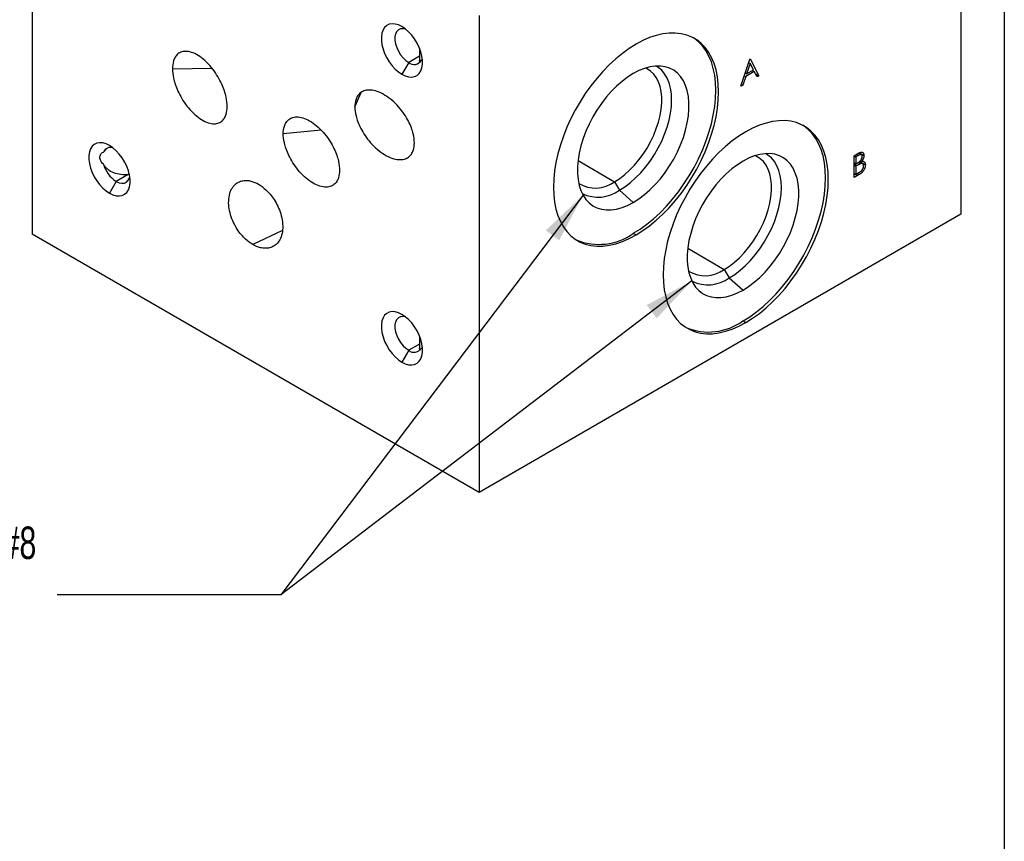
# Model space of a CAD drawing. Header units: inches. Extents: x 0.5 to 21.5, y 0.5 to 16.5.
# Tile 4 of 5: x 16.4 to 21.5, y 8.7 to 13. Entities that reach past the tile are written whole.
import ezdxf

# ---------------------------------------------------------------- set-up
doc = ezdxf.new("R2010")
doc.units = ezdxf.units.IN
doc.header["$LTSCALE"] = 2
doc.header["$MEASUREMENT"] = 0
doc.layers.add('TEXT', color=140, linetype='Continuous', lineweight=25)
doc.styles.add('SLDTEXTSTYLE0', font='TXT', dxfattribs={"width": 0.7})
doc.dimstyles.new('SLDDIMSTYLE2', dxfattribs={"dimtxt": 0.18, "dimasz": 0.26, "dimexe": 0, "dimexo": 0.0625, "dimgap": 0, "dimtad": 0, "dimtih": 1, "dimtoh": 1, "dimdec": 0, "dimrnd": 1e-09, "dimzin": 0, "dimdsep": 46, "dimtxsty": 'Standard', "dimsah": 1, "dimcen": 0.09, "dimadec": 0, "dimazin": 0, "dimtfac": 0.26, "dimtdec": 0, "dimtofl": 0, "dimtmove": 0, "dimatfit": 3, "dimfxl": 0, "dimfrac": 2, "dimtolj": 1, "dimtzin": 0, "dimarcsym": 0})

msp = doc.modelspace()

# ---------------------------------------------------------------- linework, layer by layer
for p, q in [((21.276, 14.4176), (21.276, 11.968)), ((16.503, 14.3156), (16.503, 11.8659)), ((18.8011, 12.9889), (18.8011, 10.5393)), ((18.4949, 12.8207), (18.4949, 12.7584)), ((18.4949, 12.7802), (18.4391, 12.748)), ((20.1467, 12.626), (20.1929, 12.7652)), ((20.1929, 12.7652), (20.1942, 12.7659)), ((20.1942, 12.7659), (20.2392, 12.6793)), ((17.2245, 12.7158), (17.4266, 12.7195)), ((18.4391, 12.748), (18.4041, 12.6873)), ((20.1935, 12.7435), (20.1758, 12.6904)), ((20.1758, 12.6904), (20.2106, 12.7105)), ((20.187, 12.7473), (20.1935, 12.7435)), ((20.2106, 12.7105), (20.1935, 12.7435)), ((20.2052, 12.7074), (20.2152, 12.7016)), ((20.1711, 12.6761), (20.1563, 12.6315)), ((20.1646, 12.6798), (20.1711, 12.6761)), ((20.1693, 12.6941), (20.1758, 12.6904)), ((20.2152, 12.7016), (20.1711, 12.6761)), ((20.2296, 12.6738), (20.2152, 12.7016)), ((20.2215, 12.6895), (20.2392, 12.6793)), ((20.2392, 12.6793), (20.2296, 12.6738)), ((20.1563, 12.6315), (20.1467, 12.626)), ((20.1498, 12.6352), (20.1563, 12.6315)), ((18.162, 12.5198), (18.1948, 12.5944)), ((17.9883, 12.4003), (17.794, 12.3814)), ((16.8699, 12.288), (16.8874, 12.3064)), ((20.7284, 12.2692), (20.7474, 12.2802)), ((20.7284, 12.1567), (20.7284, 12.2692)), ((20.7284, 12.2678), (20.7371, 12.2627)), ((20.749, 12.2696), (20.7371, 12.2627)), ((20.7371, 12.2627), (20.7371, 12.2267)), ((20.739, 12.2754), (20.749, 12.2696)), ((20.7659, 12.2737), (20.7514, 12.2821)), ((20.7549, 12.2837), (20.7783, 12.2702)), ((19.3093, 12.2438), (19.4971, 12.1354)), ((20.7284, 12.2317), (20.7371, 12.2267)), ((20.7284, 12.2269), (20.7429, 12.2185)), ((20.7284, 12.2202), (20.7371, 12.2151)), ((20.7371, 12.2267), (20.743, 12.2301)), ((20.7429, 12.2185), (20.7371, 12.2151)), ((20.7371, 12.2151), (20.7371, 12.1733)), ((20.7497, 12.2343), (20.7611, 12.2277)), ((20.7722, 12.2274), (20.7542, 12.2378)), ((20.7558, 12.2392), (20.7858, 12.2218)), ((20.7606, 12.2435), (20.7671, 12.2398)), ((16.9966, 12.1722), (16.9358, 12.1371)), ((17.0018, 12.1729), (16.9966, 12.1722)), ((20.7284, 12.1784), (20.7371, 12.1733)), ((20.7547, 12.1719), (20.7284, 12.1567)), ((20.7371, 12.1733), (20.7496, 12.1805)), ((20.7447, 12.1777), (20.7547, 12.1719)), ((16.9358, 12.1371), (16.9008, 12.0764)), ((19.4971, 12.1354), (19.5224, 12.0917)), ((19.5224, 12.0917), (19.5931, 12.029)), ((21.276, 11.968), (18.8011, 10.5393)), ((18.8011, 10.5393), (16.503, 11.8659)), ((17.79, 11.8849), (17.6379, 11.8125)), ((19.5931, 11.8702), (19.6072, 11.862)), ((19.8732, 11.7936), (20.061, 11.6852)), ((20.061, 11.6852), (20.0863, 11.6415)), ((20.0863, 11.6415), (20.157, 11.5788)), ((20.157, 11.42), (20.1711, 11.4118)), ((18.4949, 11.342), (18.4949, 11.2796)), ((18.4949, 11.3014), (18.4391, 11.2692)), ((18.4391, 11.2692), (18.4041, 11.2086))]:
    msp.add_line(p, q)
at = {"flags": 128}
for points in [[(18.4041, 12.9323), (18.3866, 12.9407), (18.3696, 12.9456), (18.3536, 12.9467), (18.3389, 12.9441), (18.326, 12.9378), (18.3153, 12.9281), (18.3069, 12.9151), (18.3012, 12.8993), (18.2984, 12.881), (18.2984, 12.8607), (18.3012, 12.8391), (18.3069, 12.8167), (18.3153, 12.7941), (18.326, 12.7719), (18.3389, 12.7508), (18.3536, 12.7313), (18.3696, 12.7139), (18.3866, 12.6991), (18.4041, 12.6873)], [(18.4233, 12.9191), (18.4102, 12.9217), (18.3973, 12.9205), (18.3863, 12.9154), (18.3775, 12.9066), (18.3715, 12.8944), (18.3684, 12.8794), (18.3684, 12.8623), (18.3715, 12.8437), (18.3775, 12.8245), (18.3863, 12.8056), (18.3973, 12.7878), (18.4102, 12.7718), (18.4243, 12.7583), (18.4391, 12.748)], [(18.4041, 12.6873), (18.4215, 12.6789), (18.4385, 12.6741), (18.4545, 12.673), (18.4692, 12.6756), (18.4821, 12.6818), (18.4929, 12.6916), (18.5012, 12.7046), (18.5069, 12.7204), (18.5098, 12.7387), (18.5098, 12.7589), (18.5069, 12.7805), (18.5012, 12.803), (18.4929, 12.8256), (18.4821, 12.8477), (18.4692, 12.8689), (18.4545, 12.8884), (18.4385, 12.9058), (18.4215, 12.9206), (18.4041, 12.9323)], [(19.5931, 11.8702), (19.6281, 11.8921), (19.6629, 11.9171), (19.6972, 11.9453), (19.7308, 11.9762), (19.7635, 12.0098), (19.795, 12.0458), (19.8251, 12.0839), (19.8537, 12.1239), (19.8804, 12.1655), (19.9052, 12.2085), (19.9279, 12.2524), (19.9482, 12.2972), (19.9662, 12.3423), (19.9816, 12.3876), (19.9943, 12.4327), (20.0043, 12.4772), (20.0115, 12.521), (20.0159, 12.5637), (20.0173, 12.605), (20.0159, 12.6446), (20.0115, 12.6823), (20.0043, 12.7178), (19.9943, 12.7508), (19.9816, 12.7812), (19.9662, 12.8087), (19.9482, 12.8331), (19.9279, 12.8543), (19.9052, 12.8721), (19.9, 12.8755)], [(19.6072, 11.862), (19.6422, 11.8839), (19.677, 11.909), (19.7114, 11.9371), (19.745, 11.9681), (19.7776, 12.0016), (19.8091, 12.0376), (19.8393, 12.0757), (19.8678, 12.1157), (19.8946, 12.1573), (19.9193, 12.2003), (19.942, 12.2443), (19.9624, 12.289), (19.9803, 12.3341), (19.9957, 12.3794), (20.0085, 12.4245), (20.0185, 12.4691), (20.0257, 12.5129), (20.03, 12.5555), (20.0315, 12.5968), (20.03, 12.6365), (20.0257, 12.6741), (20.0185, 12.7096), (20.0085, 12.7426), (19.9957, 12.773), (19.9803, 12.8005), (19.9624, 12.8249), (19.942, 12.8461), (19.9193, 12.8639), (19.8946, 12.8782), (19.8678, 12.889), (19.8393, 12.896), (19.8091, 12.8994), (19.7776, 12.899), (19.745, 12.8948), (19.7114, 12.887), (19.677, 12.8755), (19.6422, 12.8604), (19.6072, 12.8418)], [(19.6072, 12.8418), (19.5722, 12.8199), (19.5374, 12.7948), (19.5031, 12.7667), (19.4694, 12.7358), (19.4368, 12.7022), (19.4053, 12.6662), (19.3752, 12.6281), (19.3466, 12.5881), (19.3199, 12.5465), (19.2951, 12.5035), (19.2724, 12.4596), (19.252, 12.4148), (19.2341, 12.3697), (19.2187, 12.3244), (19.2059, 12.2793), (19.1959, 12.2348), (19.1887, 12.191), (19.1844, 12.1483), (19.1829, 12.107), (19.1844, 12.0674), (19.1887, 12.0297), (19.1959, 11.9942), (19.2059, 11.9612), (19.2187, 11.9308), (19.2341, 11.9033), (19.252, 11.8789), (19.2724, 11.8577), (19.2951, 11.8399), (19.3199, 11.8256), (19.3466, 11.8149), (19.3752, 11.8078), (19.4053, 11.8045), (19.4368, 11.8049), (19.4694, 11.809), (19.5031, 11.8169), (19.5374, 11.8284), (19.5722, 11.8434), (19.6072, 11.862)], [(19.4971, 12.1354), (19.5233, 12.1522), (19.5492, 12.172), (19.5745, 12.1948), (19.5989, 12.2201), (19.6221, 12.2477), (19.6439, 12.2772), (19.6639, 12.3084), (19.682, 12.3409), (19.6979, 12.3742), (19.7114, 12.408), (19.7224, 12.4419), (19.7308, 12.4755), (19.7364, 12.5083), (19.7393, 12.5401), (19.7393, 12.5704), (19.7364, 12.599), (19.7308, 12.6253), (19.7224, 12.6492), (19.7114, 12.6704), (19.6979, 12.6885), (19.682, 12.7035), (19.6639, 12.7151), (19.6551, 12.7192)], [(19.5224, 12.0917), (19.5503, 12.1095), (19.578, 12.1306), (19.6051, 12.1546), (19.6313, 12.1813), (19.6562, 12.2104), (19.6798, 12.2416), (19.7015, 12.2745), (19.7214, 12.3089), (19.739, 12.3442), (19.7543, 12.3802), (19.767, 12.4163), (19.777, 12.4524), (19.7843, 12.4878), (19.7887, 12.5223), (19.7901, 12.5555), (19.7887, 12.587), (19.7843, 12.6164), (19.777, 12.6435), (19.767, 12.6679), (19.7543, 12.6894), (19.739, 12.7077), (19.7214, 12.7227), (19.7099, 12.7299)], [(19.5931, 12.029), (19.6221, 12.0474), (19.6508, 12.0691), (19.6789, 12.0937), (19.7061, 12.1211), (19.7322, 12.1509), (19.7569, 12.1829), (19.7798, 12.2167), (19.8009, 12.2519), (19.8198, 12.2883), (19.8364, 12.3254), (19.8505, 12.3629), (19.8619, 12.4003), (19.8706, 12.4373), (19.8765, 12.4736), (19.8794, 12.5086), (19.8794, 12.5422), (19.8765, 12.5738), (19.8706, 12.6033), (19.8619, 12.6303), (19.8505, 12.6545), (19.8364, 12.6757), (19.8198, 12.6936), (19.8009, 12.7082), (19.7798, 12.7191), (19.7569, 12.7264), (19.7322, 12.7299), (19.7061, 12.7296), (19.6789, 12.7256), (19.6508, 12.7177), (19.6221, 12.7062), (19.5931, 12.6912)], [(19.5931, 12.6912), (19.5641, 12.6727), (19.5353, 12.6511), (19.5072, 12.6264), (19.48, 12.5991), (19.4539, 12.5693), (19.4293, 12.5373), (19.4063, 12.5035), (19.3852, 12.4682), (19.3663, 12.4319), (19.3497, 12.3947), (19.3356, 12.3573), (19.3242, 12.3199), (19.3155, 12.2828), (19.3096, 12.2466), (19.3067, 12.2115), (19.3067, 12.178), (19.3096, 12.1463), (19.3155, 12.1168), (19.3242, 12.0899), (19.3356, 12.0656), (19.3497, 12.0445), (19.3663, 12.0265), (19.3852, 12.012), (19.4063, 12.001), (19.4293, 11.9938), (19.4539, 11.9902), (19.48, 11.9905), (19.5072, 11.9946), (19.5353, 12.0024), (19.5641, 12.0139), (19.5931, 12.029)], [(20.1711, 11.4118), (20.2062, 11.4337), (20.241, 11.4588), (20.2753, 11.4869), (20.3089, 11.5179), (20.3415, 11.5515), (20.3731, 11.5874), (20.4032, 11.6256), (20.4317, 11.6656), (20.4585, 11.7072), (20.4833, 11.7501), (20.5059, 11.7941), (20.5263, 11.8388), (20.5443, 11.884), (20.5597, 11.9292), (20.5724, 11.9743), (20.5824, 12.0189), (20.5896, 12.0627), (20.5939, 12.1054), (20.5954, 12.1467), (20.5939, 12.1863), (20.5896, 12.224), (20.5824, 12.2594), (20.5724, 12.2925), (20.5597, 12.3228), (20.5443, 12.3503), (20.5263, 12.3747), (20.5059, 12.3959), (20.4833, 12.4138), (20.4585, 12.4281), (20.4317, 12.4388), (20.4032, 12.4459), (20.3731, 12.4492), (20.3415, 12.4488), (20.3089, 12.4446), (20.2753, 12.4368), (20.241, 12.4253), (20.2062, 12.4102), (20.1711, 12.3917)], [(20.157, 11.42), (20.192, 11.4419), (20.2268, 11.467), (20.2611, 11.4951), (20.2947, 11.5261), (20.3274, 11.5596), (20.3589, 11.5956), (20.389, 11.6337), (20.4176, 11.6737), (20.4443, 11.7153), (20.4691, 11.7583), (20.4918, 11.8023), (20.5122, 11.847), (20.5301, 11.8921), (20.5455, 11.9374), (20.5583, 11.9825), (20.5683, 12.0271), (20.5755, 12.0709), (20.5798, 12.1135), (20.5812, 12.1548), (20.5798, 12.1945), (20.5755, 12.2321), (20.5683, 12.2676), (20.5583, 12.3006), (20.5455, 12.331), (20.5301, 12.3585), (20.5122, 12.3829), (20.4918, 12.4041), (20.4691, 12.4219), (20.4639, 12.4253)], [(20.1711, 12.3917), (20.1361, 12.3698), (20.1013, 12.3447), (20.067, 12.3166), (20.0334, 12.2856), (20.0007, 12.252), (19.9692, 12.216), (19.9391, 12.1779), (19.9105, 12.1379), (19.8838, 12.0963), (19.859, 12.0534), (19.8363, 12.0094), (19.8159, 11.9647), (19.798, 11.9195), (19.7826, 11.8742), (19.7698, 11.8292), (19.7598, 11.7846), (19.7526, 11.7408), (19.7483, 11.6981), (19.7469, 11.6568), (19.7483, 11.6172), (19.7526, 11.5795), (19.7598, 11.544), (19.7698, 11.511), (19.7826, 11.4806), (19.798, 11.4532), (19.8159, 11.4287), (19.8363, 11.4075), (19.859, 11.3897), (19.8838, 11.3754), (19.9105, 11.3647), (19.9391, 11.3576), (19.9692, 11.3543), (20.0007, 11.3547), (20.0334, 11.3588), (20.067, 11.3667), (20.1013, 11.3782), (20.1361, 11.3933), (20.1711, 11.4118)], [(16.9008, 12.3214), (16.8833, 12.3298), (16.8663, 12.3346), (16.8503, 12.3358), (16.8356, 12.3332), (16.8227, 12.3269), (16.812, 12.3172), (16.8036, 12.3042), (16.7979, 12.2883), (16.7951, 12.27), (16.7951, 12.2498), (16.7979, 12.2282), (16.8036, 12.2058), (16.812, 12.1832), (16.8227, 12.161), (16.8356, 12.1399), (16.8503, 12.1203), (16.8663, 12.103), (16.8833, 12.0882), (16.9008, 12.0764)], [(16.9008, 12.0764), (16.9182, 12.068), (16.9352, 12.0632), (16.9512, 12.0621), (16.9659, 12.0647), (16.9788, 12.0709), (16.9895, 12.0807), (16.9979, 12.0936), (17.0036, 12.1095), (17.0065, 12.1278), (17.0065, 12.148), (17.0036, 12.1696), (16.9979, 12.192), (16.9895, 12.2146), (16.9788, 12.2368), (16.9659, 12.258), (16.9512, 12.2775), (16.9352, 12.2949), (16.9182, 12.3096), (16.9008, 12.3214)], [(20.061, 11.6852), (20.0872, 11.702), (20.1132, 11.7219), (20.1385, 11.7446), (20.1629, 11.7699), (20.1861, 11.7975), (20.2078, 11.8271), (20.2278, 11.8583), (20.2459, 11.8907), (20.2618, 11.924), (20.2753, 11.9578), (20.2863, 11.9917), (20.2947, 12.0253), (20.3004, 12.0582), (20.3032, 12.0899), (20.3032, 12.1203), (20.3004, 12.1488), (20.2947, 12.1751), (20.2863, 12.199), (20.2753, 12.2202), (20.2618, 12.2384), (20.2459, 12.2533), (20.2278, 12.2649), (20.219, 12.269)], [(20.0863, 11.6415), (20.1143, 11.6594), (20.1419, 11.6804), (20.169, 11.7044), (20.1952, 11.7311), (20.2202, 11.7602), (20.2437, 11.7914), (20.2655, 11.8244), (20.2853, 11.8587), (20.3029, 11.894), (20.3182, 11.93), (20.3309, 11.9662), (20.3409, 12.0022), (20.3482, 12.0376), (20.3526, 12.0721), (20.3541, 12.1053), (20.3526, 12.1368), (20.3482, 12.1662), (20.3409, 12.1933), (20.3309, 12.2177), (20.3182, 12.2392), (20.3029, 12.2576), (20.2853, 12.2725), (20.2738, 12.2797)], [(20.157, 11.5788), (20.186, 11.5972), (20.2147, 11.6189), (20.2428, 11.6435), (20.2701, 11.6709), (20.2961, 11.7007), (20.3208, 11.7327), (20.3438, 11.7665), (20.3648, 11.8018), (20.3837, 11.8381), (20.4003, 11.8752), (20.4144, 11.9127), (20.4259, 11.9501), (20.4346, 11.9872), (20.4404, 12.0234), (20.4433, 12.0585), (20.4433, 12.092), (20.4404, 12.1237), (20.4346, 12.1531), (20.4259, 12.1801), (20.4144, 12.2043), (20.4003, 12.2255), (20.3837, 12.2435), (20.3648, 12.258), (20.3438, 12.269), (20.3208, 12.2762), (20.2961, 12.2797), (20.2701, 12.2795), (20.2428, 12.2754), (20.2147, 12.2676), (20.186, 12.2561), (20.157, 12.241)], [(20.157, 12.241), (20.128, 12.2226), (20.0993, 12.2009), (20.0711, 12.1763), (20.0439, 12.1489), (20.0178, 12.1191), (19.9932, 12.0871), (19.9702, 12.0533), (19.9492, 12.0181), (19.9302, 11.9817), (19.9136, 11.9446), (19.8996, 11.9071), (19.8881, 11.8697), (19.8794, 11.8327), (19.8736, 11.7964), (19.8706, 11.7614), (19.8706, 11.7278), (19.8736, 11.6962), (19.8794, 11.6667), (19.8881, 11.6397), (19.8996, 11.6155), (19.9136, 11.5943), (19.9302, 11.5763), (19.9492, 11.5618), (19.9702, 11.5509), (19.9932, 11.5436), (20.0178, 11.5401), (20.0439, 11.5404), (20.0711, 11.5444), (20.0993, 11.5523), (20.128, 11.5638), (20.157, 11.5788)], [(16.9358, 12.1371), (16.9505, 12.1303), (16.9647, 12.1275), (16.9775, 12.1286), (16.9886, 12.1337), (16.9973, 12.1426), (17.0033, 12.1547), (17.0051, 12.1609)], [(18.4041, 11.4536), (18.3866, 11.462), (18.3696, 11.4668), (18.3536, 11.4679), (18.3389, 11.4653), (18.326, 11.4591), (18.3153, 11.4493), (18.3069, 11.4363), (18.3012, 11.4205), (18.2984, 11.4022), (18.2984, 11.382), (18.3012, 11.3604), (18.3069, 11.3379), (18.3153, 11.3153), (18.326, 11.2932), (18.3389, 11.272), (18.3536, 11.2525), (18.3696, 11.2351), (18.3866, 11.2203), (18.4041, 11.2086)], [(18.4233, 11.4404), (18.4102, 11.4429), (18.3973, 11.4418), (18.3863, 11.4367), (18.3775, 11.4278), (18.3715, 11.4157), (18.3684, 11.4007), (18.3684, 11.3835), (18.3715, 11.3649), (18.3775, 11.3458), (18.3863, 11.3269), (18.3973, 11.309), (18.4102, 11.293), (18.4243, 11.2795), (18.4391, 11.2692)], [(18.4041, 11.2086), (18.4215, 11.2002), (18.4385, 11.1953), (18.4545, 11.1942), (18.4692, 11.1968), (18.4821, 11.2031), (18.4929, 11.2128), (18.5012, 11.2258), (18.5069, 11.2416), (18.5098, 11.2599), (18.5098, 11.2802), (18.5069, 11.3018), (18.5012, 11.3242), (18.4929, 11.3468), (18.4821, 11.369), (18.4692, 11.3901), (18.4545, 11.4096), (18.4385, 11.427), (18.4215, 11.4418), (18.4041, 11.4536)]]:
    msp.add_lwpolyline(points, dxfattribs=at)
for centre, radius, start, end in [((18.4668, 12.7806), 0.0429, 229.6429, 330.5787), ((16.9052, 12.2728), 0.0384, 67.2728, 156.6084), ((17.0208, 12.2687), 0.1567, 195.7436, 237.1444), ((19.3987, 12.2671), 0.1644, 238.6227, 306.7569), ((19.4119, 12.2434), 0.1876, 244.5251, 306.0554), ((19.4164, 12.1166), 0.3032, 247.4757, 305.6323), ((19.9626, 11.8169), 0.1644, 238.6227, 306.7569), ((19.9758, 11.7932), 0.1876, 244.5251, 306.0554), ((19.9803, 11.6664), 0.3032, 247.4757, 305.6323), ((18.4668, 11.3019), 0.0429, 229.6429, 330.5787)]:
    msp.add_arc(centre, radius, start, end)
for points, knots in [([(17.5061, 12.5224), (17.5061, 12.5356), (17.5047, 12.5516), (17.4984, 12.5804), (17.4956, 12.5907), (17.4882, 12.613), (17.4836, 12.6248), (17.4723, 12.6495), (17.4656, 12.6624), (17.4501, 12.6883), (17.4413, 12.7014), (17.4218, 12.7265), (17.4112, 12.7385), (17.3888, 12.7604), (17.3771, 12.7701), (17.3536, 12.7862), (17.3419, 12.7926), (17.3195, 12.8015), (17.3088, 12.8041), (17.2893, 12.8058), (17.2805, 12.8048), (17.265, 12.8002), (17.2583, 12.7965), (17.2471, 12.7873), (17.2425, 12.7817), (17.2351, 12.7697), (17.2323, 12.7632), (17.226, 12.7431), (17.2245, 12.729), (17.2245, 12.7158)], [0, 0, 0, 0, 0.125, 0.125, 0.1875, 0.1875, 0.25, 0.25, 0.3125, 0.3125, 0.375, 0.375, 0.4375, 0.4375, 0.5, 0.5, 0.5625, 0.5625, 0.625, 0.625, 0.6875, 0.6875, 0.75, 0.75, 0.8125, 0.8125, 0.875, 0.875, 1, 1, 1, 1]), ([(18.4991, 12.7495), (18.4981, 12.7491), (18.4961, 12.7485), (18.4948, 12.7532), (18.495, 12.7572), (18.495, 12.7584)], [0, 0, 0, 0, 0.451986, 0.845742, 1, 1, 1, 1]), ([(18.5083, 12.7652), (18.5082, 12.7648), (18.5075, 12.7612), (18.5059, 12.7599), (18.5045, 12.7596), (18.5042, 12.7596)], [0, 0, 0, 0, 0.103098, 0.801455, 1, 1, 1, 1]), ([(17.2245, 12.7158), (17.2245, 12.7025), (17.226, 12.6865), (17.2323, 12.6578), (17.2351, 12.6474), (17.2425, 12.6252), (17.2471, 12.6133), (17.2583, 12.5886), (17.265, 12.5758), (17.2805, 12.5498), (17.2893, 12.5368), (17.3088, 12.5116), (17.3195, 12.4996), (17.3419, 12.4778), (17.3536, 12.468), (17.3771, 12.4519), (17.3888, 12.4456), (17.4112, 12.4366), (17.4218, 12.434), (17.4413, 12.4324), (17.4501, 12.4333), (17.4656, 12.4379), (17.4723, 12.4416), (17.4836, 12.4509), (17.4882, 12.4564), (17.4956, 12.4685), (17.4984, 12.475), (17.5047, 12.4951), (17.5061, 12.5091), (17.5061, 12.5224)], [0, 0, 0, 0, 0.125, 0.125, 0.1875, 0.1875, 0.25, 0.25, 0.3125, 0.3125, 0.375, 0.375, 0.4375, 0.4375, 0.5, 0.5, 0.5625, 0.5625, 0.625, 0.625, 0.6875, 0.6875, 0.75, 0.75, 0.8125, 0.8125, 0.875, 0.875, 1, 1, 1, 1]), ([(18.4679, 12.3355), (18.4679, 12.3483), (18.4664, 12.3637), (18.4595, 12.3914), (18.4565, 12.4013), (18.4484, 12.4227), (18.4434, 12.4341), (18.4312, 12.4578), (18.424, 12.4701), (18.4071, 12.495), (18.3975, 12.5075), (18.3764, 12.5316), (18.3648, 12.5431), (18.3405, 12.564), (18.3277, 12.5732), (18.3022, 12.5886), (18.2895, 12.5947), (18.2652, 12.6031), (18.2536, 12.6055), (18.2324, 12.607), (18.2228, 12.606), (18.206, 12.6014), (18.1987, 12.5978), (18.1865, 12.5888), (18.1815, 12.5835), (18.1735, 12.5718), (18.1704, 12.5655), (18.1636, 12.5461), (18.162, 12.5326), (18.162, 12.5198)], [0, 0, 0, 0, 0.125, 0.125, 0.1875, 0.1875, 0.25, 0.25, 0.3125, 0.3125, 0.375, 0.375, 0.4375, 0.4375, 0.5, 0.5, 0.5625, 0.5625, 0.625, 0.625, 0.6875, 0.6875, 0.75, 0.75, 0.8125, 0.8125, 0.875, 0.875, 1, 1, 1, 1]), ([(18.162, 12.5198), (18.162, 12.507), (18.1636, 12.4917), (18.1704, 12.464), (18.1735, 12.454), (18.1815, 12.4327), (18.1865, 12.4213), (18.1987, 12.3976), (18.206, 12.3852), (18.2228, 12.3604), (18.2324, 12.3479), (18.2536, 12.3238), (18.2652, 12.3122), (18.2895, 12.2914), (18.3022, 12.2821), (18.3277, 12.2668), (18.3405, 12.2607), (18.3648, 12.2522), (18.3764, 12.2498), (18.3975, 12.2484), (18.4071, 12.2493), (18.424, 12.2539), (18.4312, 12.2575), (18.4434, 12.2665), (18.4484, 12.2719), (18.4565, 12.2835), (18.4595, 12.2898), (18.4664, 12.3093), (18.4679, 12.3228), (18.4679, 12.3355)], [0, 0, 0, 0, 0.125, 0.125, 0.1875, 0.1875, 0.25, 0.25, 0.3125, 0.3125, 0.375, 0.375, 0.4375, 0.4375, 0.5, 0.5, 0.5625, 0.5625, 0.625, 0.625, 0.6875, 0.6875, 0.75, 0.75, 0.8125, 0.8125, 0.875, 0.875, 1, 1, 1, 1]), ([(17.794, 12.3814), (17.794, 12.3943), (17.7955, 12.4079), (17.802, 12.4275), (17.8049, 12.4339), (17.8125, 12.4456), (17.8172, 12.451), (17.8288, 12.4601), (17.8356, 12.4637), (17.8516, 12.4683), (17.8607, 12.4692), (17.8807, 12.4677), (17.8916, 12.4653), (17.9147, 12.4567), (17.9267, 12.4505), (17.9508, 12.435), (17.9629, 12.4255), (17.9859, 12.4044), (17.9969, 12.3928), (18.0169, 12.3684), (18.026, 12.3558), (18.0419, 12.3306), (18.0488, 12.3181), (18.0604, 12.2942), (18.0651, 12.2827), (18.0727, 12.2611), (18.0756, 12.251), (18.0821, 12.2231), (18.0835, 12.2075), (18.0835, 12.1947)], [0, 0, 0, 0, 0.125, 0.125, 0.1875, 0.1875, 0.25, 0.25, 0.3125, 0.3125, 0.375, 0.375, 0.4375, 0.4375, 0.5, 0.5, 0.5625, 0.5625, 0.625, 0.625, 0.6875, 0.6875, 0.75, 0.75, 0.8125, 0.8125, 0.875, 0.875, 1, 1, 1, 1]), ([(18.0835, 12.1947), (18.0835, 12.1818), (18.0821, 12.1681), (18.0756, 12.1485), (18.0727, 12.1422), (18.0651, 12.1304), (18.0604, 12.125), (18.0488, 12.116), (18.0419, 12.1123), (18.026, 12.1078), (18.0169, 12.1068), (17.9969, 12.1083), (17.9859, 12.1108), (17.9629, 12.1194), (17.9508, 12.1255), (17.9267, 12.1411), (17.9147, 12.1505), (17.8916, 12.1716), (17.8807, 12.1833), (17.8607, 12.2076), (17.8516, 12.2203), (17.8356, 12.2454), (17.8288, 12.2579), (17.8172, 12.2819), (17.8125, 12.2933), (17.8049, 12.3149), (17.802, 12.325), (17.7955, 12.353), (17.794, 12.3685), (17.794, 12.3814)], [0, 0, 0, 0, 0.125, 0.125, 0.1875, 0.1875, 0.25, 0.25, 0.3125, 0.3125, 0.375, 0.375, 0.4375, 0.4375, 0.5, 0.5, 0.5625, 0.5625, 0.625, 0.625, 0.6875, 0.6875, 0.75, 0.75, 0.8125, 0.8125, 0.875, 0.875, 1, 1, 1, 1]), ([(16.8699, 12.2262), (16.8671, 12.2284), (16.8645, 12.2309), (16.8599, 12.2362), (16.858, 12.239), (16.8533, 12.2479), (16.8516, 12.2542), (16.8516, 12.2661), (16.8533, 12.2718), (16.858, 12.279), (16.86, 12.2812), (16.8645, 12.285), (16.8671, 12.2866), (16.8699, 12.288)], [0, 0, 0, 0, 0.125, 0.125, 0.25, 0.25, 0.5, 0.5, 0.75, 0.75, 0.875, 0.875, 1, 1, 1, 1]), ([(20.743, 12.2301), (20.7438, 12.2306), (20.7455, 12.2316), (20.7479, 12.233), (20.7501, 12.2345), (20.7522, 12.2359), (20.7541, 12.2373), (20.7558, 12.2387), (20.7573, 12.24), (20.7591, 12.2417), (20.7611, 12.2439), (20.7632, 12.2467), (20.7651, 12.2497), (20.7667, 12.2528), (20.768, 12.2559), (20.7689, 12.259), (20.7695, 12.2621), (20.7696, 12.264), (20.7696, 12.2649)], [0, 0, 0, 0, 0.07228, 0.13966, 0.202776, 0.260525, 0.313643, 0.362177, 0.406132, 0.445954, 0.519225, 0.58969, 0.659173, 0.728716, 0.797548, 0.864854, 0.931384, 1, 1, 1, 1]), ([(20.7474, 12.2802), (20.7483, 12.2807), (20.7501, 12.2818), (20.7527, 12.2831), (20.7552, 12.2843), (20.7575, 12.2853), (20.7596, 12.286), (20.7616, 12.2866), (20.7634, 12.287), (20.7655, 12.2872), (20.768, 12.2871), (20.7706, 12.2864), (20.7729, 12.285), (20.7748, 12.283), (20.7764, 12.2805), (20.7775, 12.2775), (20.7782, 12.2741), (20.7783, 12.2715), (20.7783, 12.2702)], [0, 0, 0, 0, 0.062594, 0.121323, 0.17668, 0.228365, 0.276868, 0.321879, 0.364099, 0.403356, 0.477968, 0.550535, 0.623584, 0.698175, 0.773354, 0.847281, 0.922818, 1, 1, 1, 1]), ([(20.7696, 12.2649), (20.7696, 12.2656), (20.7695, 12.2668), (20.7693, 12.2684), (20.7689, 12.2699), (20.7684, 12.2711), (20.7677, 12.2723), (20.7668, 12.2731), (20.7658, 12.2738), (20.7647, 12.2743), (20.7633, 12.2745), (20.7618, 12.2746), (20.7601, 12.2743), (20.7582, 12.2739), (20.7562, 12.2731), (20.7539, 12.2722), (20.7515, 12.271), (20.7498, 12.2701), (20.749, 12.2696)], [0, 0, 0, 0, 0.056985, 0.111781, 0.164174, 0.215875, 0.266501, 0.317525, 0.369467, 0.422948, 0.479247, 0.538751, 0.60256, 0.671137, 0.744568, 0.823512, 0.90877, 1, 1, 1, 1]), ([(20.7783, 12.2702), (20.7783, 12.2689), (20.7782, 12.2665), (20.7777, 12.2626), (20.7768, 12.2587), (20.7755, 12.2547), (20.7739, 12.2508), (20.772, 12.247), (20.7697, 12.2433), (20.7679, 12.2409), (20.7671, 12.2398)], [0, 0, 0, 0, 0.130533, 0.25651, 0.380218, 0.503255, 0.625338, 0.747618, 0.871801, 1, 1, 1, 1]), ([(16.9966, 12.1722), (16.9842, 12.171), (16.9719, 12.1708), (16.9472, 12.1734), (16.9349, 12.1762), (16.912, 12.185), (16.9011, 12.1913), (16.8874, 12.2029), (16.8831, 12.2072), (16.8757, 12.2163), (16.8726, 12.2211), (16.8699, 12.2262)], [0, 0, 0, 0, 0.25, 0.25, 0.5, 0.5, 0.75, 0.75, 0.875, 0.875, 1, 1, 1, 1]), ([(20.7611, 12.2277), (20.7607, 12.2275), (20.7596, 12.2272), (20.7579, 12.2265), (20.756, 12.2256), (20.7539, 12.2245), (20.7515, 12.2233), (20.7488, 12.2218), (20.7459, 12.2202), (20.7439, 12.2191), (20.7429, 12.2185)], [0, 0, 0, 0, 0.079307, 0.171953, 0.277057, 0.395795, 0.526177, 0.671344, 0.829285, 1, 1, 1, 1]), ([(20.7496, 12.1805), (20.7504, 12.181), (20.7522, 12.182), (20.7546, 12.1835), (20.7569, 12.185), (20.759, 12.1865), (20.761, 12.188), (20.7627, 12.1894), (20.7643, 12.1907), (20.7661, 12.1925), (20.7682, 12.1948), (20.7704, 12.1978), (20.7723, 12.2009), (20.774, 12.2042), (20.7754, 12.2075), (20.7763, 12.2107), (20.777, 12.2139), (20.777, 12.2158), (20.7771, 12.2168)], [0, 0, 0, 0, 0.072489, 0.139713, 0.201757, 0.259247, 0.312145, 0.360704, 0.404462, 0.443613, 0.516742, 0.587762, 0.658236, 0.729227, 0.799552, 0.866661, 0.933129, 1, 1, 1, 1]), ([(20.7858, 12.2218), (20.7858, 12.2207), (20.7857, 12.2185), (20.7853, 12.2151), (20.7847, 12.2117), (20.7838, 12.2083), (20.7825, 12.2048), (20.7811, 12.2013), (20.7794, 12.1978), (20.7774, 12.1942), (20.7752, 12.1908), (20.7728, 12.1875), (20.7702, 12.1845), (20.7675, 12.1816), (20.7645, 12.1788), (20.7614, 12.1763), (20.7581, 12.174), (20.7559, 12.1726), (20.7547, 12.1719)], [0, 0, 0, 0, 0.06115, 0.120315, 0.178151, 0.235197, 0.292635, 0.350906, 0.410166, 0.471419, 0.533451, 0.595418, 0.657557, 0.721341, 0.786857, 0.85471, 0.92549, 1, 1, 1, 1]), ([(20.7771, 12.2168), (20.7771, 12.2174), (20.7771, 12.2185), (20.7768, 12.2201), (20.7765, 12.2216), (20.776, 12.223), (20.7754, 12.2242), (20.7747, 12.2253), (20.7738, 12.2262), (20.7725, 12.2273), (20.7705, 12.2283), (20.7678, 12.2288), (20.7646, 12.2286), (20.7623, 12.228), (20.7611, 12.2277)], [0, 0, 0, 0, 0.060292, 0.119611, 0.177517, 0.235397, 0.292079, 0.350822, 0.410053, 0.470692, 0.594798, 0.722558, 0.856681, 1, 1, 1, 1]), ([(20.7671, 12.2398), (20.7682, 12.2399), (20.7703, 12.2402), (20.7732, 12.2402), (20.7757, 12.2399), (20.7779, 12.2391), (20.7797, 12.238), (20.7813, 12.2367), (20.7826, 12.2349), (20.7838, 12.2329), (20.7847, 12.2305), (20.7853, 12.2279), (20.7857, 12.225), (20.7858, 12.2229), (20.7858, 12.2218)], [0, 0, 0, 0, 0.106025, 0.202852, 0.290705, 0.370603, 0.446333, 0.521686, 0.598557, 0.676384, 0.755746, 0.834937, 0.916671, 1, 1, 1, 1]), ([(17.6379, 11.8125), (17.6263, 11.8191), (17.6135, 11.8282), (17.5929, 11.8474), (17.5858, 11.8547), (17.5717, 11.8715), (17.5646, 11.8809), (17.5511, 11.9018), (17.5446, 11.9133), (17.5329, 11.938), (17.5277, 11.9512), (17.5195, 11.9786), (17.5165, 11.9927), (17.5133, 12.0206), (17.513, 12.0343), (17.5154, 12.0602), (17.5181, 12.0723), (17.526, 12.0937), (17.5312, 12.1031), (17.5434, 12.1186), (17.5504, 12.1248), (17.5653, 12.1342), (17.5732, 12.1374), (17.5891, 12.1413), (17.5971, 12.142), (17.6128, 12.1416), (17.6204, 12.1404), (17.6423, 12.1351), (17.6554, 12.1292), (17.667, 12.1225)], [0, 0, 0, 0, 0.125, 0.125, 0.1875, 0.1875, 0.25, 0.25, 0.3125, 0.3125, 0.375, 0.375, 0.4375, 0.4375, 0.5, 0.5, 0.5625, 0.5625, 0.625, 0.625, 0.6875, 0.6875, 0.75, 0.75, 0.8125, 0.8125, 0.875, 0.875, 1, 1, 1, 1]), ([(17.667, 12.1225), (17.6785, 12.1159), (17.6914, 12.1068), (17.7119, 12.0876), (17.719, 12.0803), (17.7331, 12.0635), (17.7402, 12.0541), (17.7537, 12.0332), (17.7602, 12.0217), (17.7719, 11.997), (17.7771, 11.9837), (17.7853, 11.9564), (17.7883, 11.9423), (17.7916, 11.9144), (17.7918, 11.9006), (17.7894, 11.8748), (17.7867, 11.8627), (17.7788, 11.8413), (17.7736, 11.8319), (17.7614, 11.8164), (17.7544, 11.8102), (17.7395, 11.8007), (17.7316, 11.7975), (17.7157, 11.7937), (17.7077, 11.793), (17.6921, 11.7934), (17.6844, 11.7946), (17.6625, 11.7999), (17.6494, 11.8058), (17.6379, 11.8125)], [0, 0, 0, 0, 0.125, 0.125, 0.1875, 0.1875, 0.25, 0.25, 0.3125, 0.3125, 0.375, 0.375, 0.4375, 0.4375, 0.5, 0.5, 0.5625, 0.5625, 0.625, 0.625, 0.6875, 0.6875, 0.75, 0.75, 0.8125, 0.8125, 0.875, 0.875, 1, 1, 1, 1]), ([(18.5083, 11.2865), (18.5082, 11.286), (18.5075, 11.2825), (18.5059, 11.2811), (18.5045, 11.2809), (18.5042, 11.2808)], [0, 0, 0, 0, 0.103098, 0.801455, 1, 1, 1, 1]), ([(18.4991, 11.2707), (18.4981, 11.2704), (18.4961, 11.2697), (18.4948, 11.2744), (18.495, 11.2785), (18.495, 11.2796)], [0, 0, 0, 0, 0.451986, 0.845742, 1, 1, 1, 1])]:
    msp.add_open_spline(points, degree=3, knots=knots)
at = {"layer": 'TEXT'}
msp.add_line((21.5, 16.5), (21.5, 0.5), dxfattribs=at)

# ---------------------------------------------------------------- texts
at = {"color": 7, "linetype": 'Continuous', "lineweight": 0, "insert": (15.4804, 10.3637), "char_height": 0.166667, "attachment_point": 2, "style": 'SLDTEXTSTYLE0'}
msp.add_mtext('SAE O-RING BOSS (OSB) #8', dxfattribs=at)

# ---------------------------------------------------------------- leaders
at = {"color": 7, "linetype": 'Continuous', "lineweight": 0}
for points in [[(19.3349, 12.067), (17.7822, 10.0133), (16.6329, 10.0133)], [(19.8943, 11.6255), (17.7822, 10.0133), (16.6329, 10.0133)]]:
    msp.add_leader(points, dimstyle='SLDDIMSTYLE2', dxfattribs=at)

doc.saveas('drawing.dxf')
